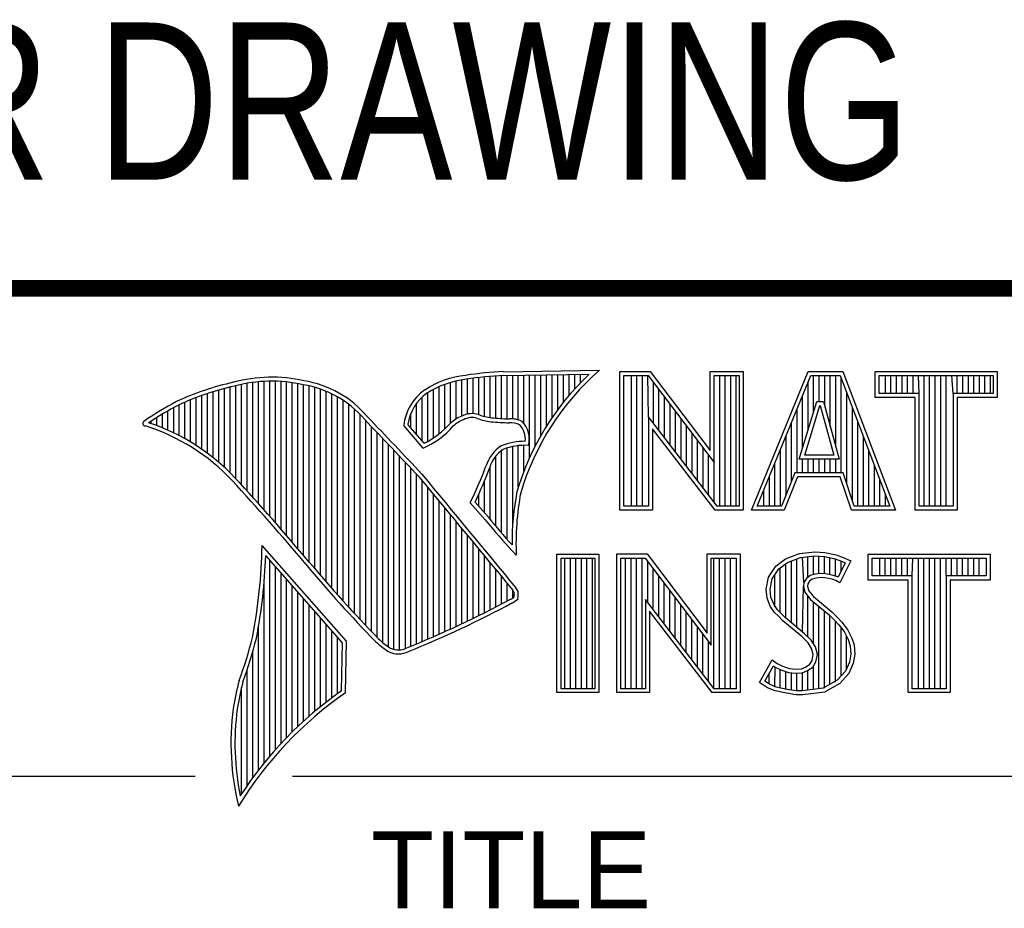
# Model space of a CAD drawing. Header units: inches. Extents: x 0 to 22, y 0 to 17.
# Tile 12 of 24: x 16.4 to 17.6, y 2.2 to 3.3. Entities that reach past the tile are written whole.
import ezdxf

# ---------------------------------------------------------------- set-up
doc = ezdxf.new("R2010")
doc.units = ezdxf.units.IN
doc.header["$LTSCALE"] = 1.21
doc.header["$MEASUREMENT"] = 0
doc.layers.get('0').update_dxf_attribs({"linetype": 'CONTINUOUS'})
doc.styles.get("Standard").update_dxf_attribs({"font": 'txt', "width": 0.8})
doc.styles.add('TEXTSTYLE_2', font='txt')

msp = doc.modelspace()

# ---------------------------------------------------------------- linework, layer by layer
at = {"color": 2, "linetype": 'CONTINUOUS'}
for p, q in [((16.375, 2.96), (21.5, 2.96)), ((16.9838, 2.8589), (17.0997, 2.8607)), ((16.9839, 2.8541), (17.087, 2.8557)), ((17.063, 2.8303), (17.063, 2.8553)), ((17.0698, 2.8381), (17.0698, 2.8554)), ((17.0766, 2.8454), (17.0766, 2.8555)), ((17.1243, 2.8592), (17.1609, 2.8592)), ((17.1243, 2.6915), (17.1243, 2.8592)), ((17.1609, 2.8592), (17.2334, 2.7636)), ((17.2334, 2.8592), (17.2732, 2.8592)), ((17.2334, 2.7636), (17.2334, 2.8592)), ((17.2732, 2.8592), (17.2732, 2.6915)), ((17.2831, 2.6915), (17.3516, 2.8591)), ((17.3516, 2.8591), (17.3938, 2.8591)), ((17.3938, 2.8591), (17.4574, 2.6915)), ((17.4327, 2.8591), (17.5802, 2.8591)), ((17.4327, 2.8278), (17.4327, 2.8591)), ((17.5802, 2.8591), (17.5802, 2.8278)), ((16.667, 2.7221), (16.667, 2.8435)), ((16.6738, 2.7146), (16.6738, 2.8449)), ((16.6806, 2.707), (16.6806, 2.8459)), ((16.6875, 2.6995), (16.6875, 2.8467)), ((16.6943, 2.6918), (16.6943, 2.8472)), ((16.7011, 2.6841), (16.7011, 2.8474)), ((16.708, 2.6764), (16.708, 2.8474)), ((16.7148, 2.6685), (16.7148, 2.847)), ((16.7216, 2.6607), (16.7216, 2.8465)), ((16.7284, 2.6527), (16.7284, 2.8456)), ((16.7353, 2.6447), (16.7353, 2.8445)), ((16.9128, 2.7896), (16.9128, 2.8436)), ((16.9196, 2.7966), (16.9196, 2.8459)), ((16.9264, 2.8018), (16.9264, 2.8477)), ((16.9332, 2.8053), (16.9332, 2.849)), ((16.9401, 2.8077), (16.9401, 2.8499)), ((16.9469, 2.8082), (16.9469, 2.8509)), ((16.9537, 2.8069), (16.9537, 2.8518)), ((16.9606, 2.8048), (16.9606, 2.8525)), ((16.9674, 2.8034), (16.9674, 2.8531)), ((16.9742, 2.8027), (16.9742, 2.8536)), ((16.981, 2.8023), (16.981, 2.854)), ((16.9879, 2.802), (16.9879, 2.8542)), ((16.9947, 2.8019), (16.9947, 2.8543)), ((17.0015, 2.8005), (17.0015, 2.8544)), ((17.0083, 2.7963), (17.0083, 2.8545)), ((17.0152, 2.755), (17.0152, 2.8546)), ((17.022, 2.7691), (17.022, 2.8547)), ((17.0288, 2.7817), (17.0288, 2.8548)), ((17.0357, 2.7931), (17.0357, 2.8549)), ((17.0425, 2.8035), (17.0425, 2.855)), ((17.0493, 2.8131), (17.0493, 2.8551)), ((17.0561, 2.822), (17.0561, 2.8552)), ((17.1291, 2.8543), (17.1585, 2.8543)), ((17.1291, 2.6963), (17.1291, 2.8543)), ((17.1381, 2.6963), (17.1381, 2.8543)), ((17.1447, 2.6963), (17.1447, 2.8543)), ((17.1514, 2.6963), (17.1514, 2.8543)), ((17.1589, 2.8042), (17.1581, 2.8543)), ((17.1585, 2.8543), (17.2383, 2.7492)), ((17.1648, 2.7965), (17.1648, 2.8461)), ((17.2383, 2.8543), (17.2684, 2.8543)), ((17.2383, 2.7492), (17.2383, 2.8543)), ((17.2449, 2.6963), (17.2449, 2.8543)), ((17.2515, 2.6963), (17.2515, 2.8543)), ((17.2582, 2.6963), (17.2582, 2.8543)), ((17.2649, 2.6963), (17.2649, 2.8543)), ((17.2684, 2.8543), (17.2684, 2.6963)), ((17.2903, 2.6964), (17.3548, 2.8542)), ((17.3517, 2.7882), (17.3517, 2.8465)), ((17.3548, 2.8542), (17.3905, 2.8542)), ((17.3583, 2.8098), (17.3583, 2.8542)), ((17.365, 2.8228), (17.365, 2.8542)), ((17.3717, 2.817), (17.3717, 2.8542)), ((17.3784, 2.7925), (17.3784, 2.8542)), ((17.385, 2.7679), (17.385, 2.8542)), ((17.3905, 2.8542), (17.4504, 2.6964)), ((17.3917, 2.7364), (17.3917, 2.851)), ((17.4375, 2.8542), (17.5753, 2.8542)), ((17.4375, 2.8327), (17.4375, 2.8542)), ((17.4451, 2.8327), (17.4451, 2.8542)), ((17.4518, 2.8327), (17.4518, 2.8542)), ((17.4585, 2.8327), (17.4585, 2.8542)), ((17.4652, 2.8327), (17.4652, 2.8542)), ((17.4718, 2.8327), (17.4718, 2.8542)), ((17.4785, 2.8327), (17.4785, 2.8542)), ((17.4859, 2.8327), (17.4852, 2.8542)), ((17.4919, 2.6964), (17.4919, 2.8542)), ((17.4985, 2.6964), (17.4985, 2.8542)), ((17.5052, 2.6964), (17.5052, 2.8542)), ((17.5119, 2.6964), (17.5119, 2.8542)), ((17.5186, 2.6964), (17.5186, 2.8542)), ((17.5269, 2.8327), (17.5252, 2.8542)), ((17.5319, 2.8327), (17.5319, 2.8542)), ((17.5386, 2.8327), (17.5386, 2.8542)), ((17.5453, 2.8327), (17.5453, 2.8542)), ((17.5519, 2.8327), (17.5519, 2.8542)), ((17.5586, 2.8327), (17.5586, 2.8542)), ((17.5653, 2.8327), (17.5653, 2.8542)), ((17.572, 2.8327), (17.572, 2.8542)), ((17.5753, 2.8542), (17.5753, 2.8327)), ((16.626, 2.7601), (16.626, 2.8325)), ((16.6329, 2.7549), (16.6329, 2.8347)), ((16.6397, 2.7492), (16.6397, 2.8367)), ((16.6465, 2.7431), (16.6465, 2.8386)), ((16.6533, 2.7366), (16.6533, 2.8403)), ((16.6602, 2.7295), (16.6602, 2.8419)), ((16.7421, 2.6366), (16.7421, 2.8431)), ((16.7489, 2.6285), (16.7489, 2.8417)), ((16.7557, 2.6204), (16.7557, 2.84)), ((16.7626, 2.6125), (16.7626, 2.8378)), ((16.7694, 2.6046), (16.7694, 2.8352)), ((16.7762, 2.5968), (16.7762, 2.8321)), ((16.8923, 2.7747), (16.8923, 2.8335)), ((16.8991, 2.7788), (16.8991, 2.8375)), ((16.9059, 2.7837), (16.9059, 2.8408)), ((17.1714, 2.7879), (17.1714, 2.8373)), ((17.3984, 2.7232), (17.3984, 2.8334)), ((17.4859, 2.8327), (17.4375, 2.8327)), ((17.4859, 2.6964), (17.4859, 2.8327)), ((17.5753, 2.8327), (17.5269, 2.8327)), ((17.5269, 2.8327), (17.5269, 2.6964)), ((16.5987, 2.7778), (16.5987, 2.8221)), ((16.6055, 2.7738), (16.6055, 2.8249)), ((16.6124, 2.7696), (16.6124, 2.8276)), ((16.6192, 2.765), (16.6192, 2.8301)), ((16.7831, 2.5891), (16.7831, 2.8284)), ((16.7899, 2.5815), (16.7899, 2.8242)), ((16.8786, 2.783), (16.8786, 2.8206)), ((16.8855, 2.7749), (16.8855, 2.8281)), ((17.1781, 2.7792), (17.1781, 2.8285)), ((17.1848, 2.7705), (17.1848, 2.8197)), ((17.3409, 2.7533), (17.3624, 2.8228)), ((17.345, 2.7666), (17.345, 2.8302)), ((17.3624, 2.8228), (17.3701, 2.8228)), ((17.3701, 2.8228), (17.389, 2.7533)), ((17.481, 2.8278), (17.4327, 2.8278)), ((17.481, 2.6915), (17.481, 2.8278)), ((17.5802, 2.8278), (17.5318, 2.8278)), ((17.5318, 2.8278), (17.5318, 2.6915)), ((16.5782, 2.788), (16.5782, 2.8116)), ((16.5851, 2.7849), (16.5851, 2.8154)), ((16.5919, 2.7815), (16.5919, 2.819)), ((16.7967, 2.5739), (16.7967, 2.8193)), ((16.8035, 2.5665), (16.8035, 2.8136)), ((16.8718, 2.791), (16.8718, 2.8085)), ((17.1915, 2.7618), (17.1915, 2.8109)), ((17.3383, 2.7364), (17.3383, 2.8138)), ((17.3475, 2.7581), (17.3659, 2.8179)), ((17.3659, 2.8179), (17.3664, 2.8179)), ((17.3664, 2.8179), (17.3827, 2.7581)), ((17.4051, 2.7034), (17.4051, 2.8158)), ((16.5578, 2.796), (16.5578, 2.7989)), ((16.5646, 2.7936), (16.5646, 2.8033)), ((16.5714, 2.7909), (16.5714, 2.8075)), ((16.8104, 2.5591), (16.8104, 2.807)), ((16.8172, 2.5519), (16.8172, 2.7996)), ((17.2418, 2.6963), (17.1589, 2.8042)), ((17.1589, 2.8042), (17.1589, 2.6963)), ((17.1981, 2.7531), (17.1981, 2.8021)), ((17.3316, 2.7267), (17.3316, 2.7975)), ((17.4118, 2.6964), (17.4118, 2.7982)), ((16.824, 2.5447), (16.824, 2.7924)), ((16.8308, 2.5375), (16.8308, 2.7853)), ((16.8864, 2.7664), (16.8632, 2.7937)), ((16.8877, 2.7723), (16.8682, 2.7952)), ((17.2395, 2.6915), (17.1637, 2.7899)), ((17.1637, 2.7899), (17.1637, 2.6915)), ((17.2048, 2.7445), (17.2048, 2.7933)), ((17.2115, 2.7358), (17.2115, 2.7845)), ((16.8377, 2.5314), (16.8377, 2.7781)), ((17.2182, 2.7271), (17.2182, 2.7757)), ((17.325, 2.7101), (17.325, 2.7812)), ((17.4184, 2.6964), (17.4184, 2.7806)), ((16.8445, 2.5262), (16.8445, 2.7709)), ((16.8513, 2.523), (16.8513, 2.7637)), ((16.981, 2.664), (16.981, 2.7634)), ((16.9879, 2.6563), (16.9879, 2.7665)), ((16.9947, 2.6748), (16.9947, 2.7683)), ((17.0015, 2.7195), (17.0015, 2.7694)), ((17.0083, 2.7388), (17.0083, 2.7698)), ((17.2248, 2.7184), (17.2248, 2.7669)), ((17.3183, 2.6964), (17.3183, 2.7648)), ((17.4251, 2.6964), (17.4251, 2.763)), ((16.8581, 2.5224), (16.8581, 2.7565)), ((16.865, 2.5241), (16.865, 2.7493)), ((16.9742, 2.672), (16.9742, 2.7568)), ((17.2315, 2.7098), (17.2315, 2.7581)), ((17.2382, 2.7011), (17.2383, 2.7492)), ((17.3116, 2.6964), (17.3116, 2.7485)), ((17.389, 2.7533), (17.3409, 2.7533)), ((17.345, 2.7364), (17.345, 2.7533)), ((17.3827, 2.7581), (17.3475, 2.7581)), ((17.3517, 2.7364), (17.3517, 2.7533)), ((17.3583, 2.7364), (17.3583, 2.7533)), ((17.365, 2.7364), (17.365, 2.7533)), ((17.3717, 2.7364), (17.3717, 2.7533)), ((17.3784, 2.7364), (17.3784, 2.7533)), ((17.385, 2.7364), (17.385, 2.7533)), ((16.8718, 2.527), (16.8718, 2.7421)), ((16.9674, 2.6802), (16.9674, 2.7444)), ((17.3356, 2.7364), (17.3195, 2.6964)), ((17.394, 2.7364), (17.3356, 2.7364)), ((17.4074, 2.6964), (17.394, 2.7364)), ((17.4318, 2.6964), (17.4318, 2.7455)), ((16.8786, 2.5298), (16.8786, 2.7348)), ((16.8855, 2.5327), (16.8855, 2.727)), ((16.9606, 2.6882), (16.9606, 2.7266)), ((17.3049, 2.6964), (17.3049, 2.7322)), ((17.3388, 2.7316), (17.3228, 2.6915)), ((17.3905, 2.7316), (17.3388, 2.7316)), ((17.4039, 2.6915), (17.3905, 2.7316)), ((17.4385, 2.6964), (17.4385, 2.7279)), ((16.8923, 2.5356), (16.8923, 2.7187)), ((17.2983, 2.6964), (17.2983, 2.7158)), ((16.8991, 2.5385), (16.8991, 2.7104)), ((16.9059, 2.5415), (16.9059, 2.7022)), ((16.9653, 2.6828), (16.9492, 2.7013)), ((16.9537, 2.696), (16.9537, 2.7109)), ((17.4451, 2.6964), (17.4451, 2.7103)), ((16.9128, 2.5446), (16.9128, 2.6939)), ((16.9616, 2.6797), (16.9434, 2.7005)), ((17.1637, 2.6915), (17.1243, 2.6915)), ((17.1589, 2.6963), (17.1291, 2.6963)), ((17.2732, 2.6915), (17.2395, 2.6915)), ((17.2684, 2.6963), (17.2418, 2.6963)), ((17.3228, 2.6915), (17.2831, 2.6915)), ((17.3195, 2.6964), (17.2903, 2.6964)), ((17.4574, 2.6915), (17.4039, 2.6915)), ((17.4504, 2.6964), (17.4074, 2.6964)), ((17.5318, 2.6915), (17.481, 2.6915)), ((17.5269, 2.6964), (17.4859, 2.6964)), ((16.9196, 2.5477), (16.9196, 2.6856)), ((16.9264, 2.5508), (16.9264, 2.6774)), ((16.9332, 2.554), (16.9332, 2.6691)), ((16.9401, 2.5573), (16.9401, 2.6608)), ((16.7939, 2.533), (16.6919, 2.6489)), ((16.9469, 2.5606), (16.9469, 2.6526)), ((16.9537, 2.5639), (16.9537, 2.6443)), ((16.999, 2.637), (16.9946, 2.6418)), ((16.789, 2.5312), (16.6964, 2.6365)), ((16.7011, 2.3939), (16.7011, 2.6311)), ((16.9606, 2.5673), (16.9606, 2.6361)), ((17.0482, 2.6383), (17.0988, 2.6383)), ((17.0482, 2.4708), (17.0482, 2.6383)), ((17.0531, 2.6334), (17.0939, 2.6334)), ((17.0531, 2.4756), (17.0531, 2.6334)), ((17.0577, 2.4756), (17.0577, 2.6334)), ((17.0644, 2.4756), (17.0644, 2.6334)), ((17.071, 2.4756), (17.071, 2.6334)), ((17.0777, 2.4756), (17.0777, 2.6334)), ((17.0844, 2.4756), (17.0844, 2.6334)), ((17.0911, 2.4756), (17.0911, 2.6334)), ((17.0939, 2.6334), (17.0939, 2.4756)), ((17.0988, 2.6383), (17.0988, 2.4708)), ((17.1205, 2.6385), (17.1571, 2.6385)), ((17.1205, 2.4708), (17.1205, 2.6385)), ((17.1253, 2.6336), (17.1547, 2.6336)), ((17.1253, 2.4756), (17.1253, 2.6336)), ((17.1311, 2.4756), (17.1311, 2.6336)), ((17.1378, 2.4756), (17.1378, 2.6336)), ((17.1445, 2.4756), (17.1445, 2.6336)), ((17.1511, 2.4756), (17.1511, 2.6336)), ((17.1547, 2.6336), (17.2345, 2.5284)), ((17.1571, 2.6385), (17.2296, 2.5429)), ((17.1578, 2.5799), (17.1578, 2.6295)), ((17.2296, 2.6385), (17.2694, 2.6385)), ((17.2296, 2.5429), (17.2296, 2.6385)), ((17.2345, 2.6336), (17.2646, 2.6336)), ((17.2345, 2.5284), (17.2345, 2.6336)), ((17.2379, 2.4756), (17.2379, 2.6336)), ((17.2446, 2.4756), (17.2446, 2.6336)), ((17.2513, 2.4756), (17.2513, 2.6336)), ((17.2579, 2.4756), (17.2579, 2.6336)), ((17.2646, 2.6336), (17.2646, 2.4756)), ((17.2694, 2.6385), (17.2694, 2.4708)), ((17.3127, 2.6238), (17.3245, 2.6324)), ((17.3245, 2.6324), (17.3412, 2.639)), ((17.3269, 2.6281), (17.3424, 2.6343)), ((17.3314, 2.5555), (17.3314, 2.6299)), ((17.338, 2.5499), (17.338, 2.6326)), ((17.3412, 2.639), (17.3596, 2.641)), ((17.3424, 2.6343), (17.3597, 2.6362)), ((17.3466, 2.6041), (17.3447, 2.6345)), ((17.3514, 2.6103), (17.3514, 2.6353)), ((17.3581, 2.6135), (17.3581, 2.636)), ((17.3596, 2.641), (17.372, 2.6402)), ((17.3597, 2.6362), (17.3713, 2.6354)), ((17.3647, 2.6146), (17.3647, 2.6358)), ((17.3713, 2.6354), (17.3843, 2.6326)), ((17.3714, 2.6146), (17.3714, 2.6353)), ((17.372, 2.6402), (17.3856, 2.6373)), ((17.3781, 2.6134), (17.3781, 2.6339)), ((17.3843, 2.6326), (17.3921, 2.6299)), ((17.3848, 2.6117), (17.3848, 2.6324)), ((17.3856, 2.6373), (17.3939, 2.6344)), ((17.4031, 2.6301), (17.3899, 2.6036)), ((17.3914, 2.6176), (17.3914, 2.6301)), ((17.3921, 2.6299), (17.3966, 2.6278)), ((17.3939, 2.6344), (17.4031, 2.6301)), ((17.4242, 2.6383), (17.5717, 2.6383)), ((17.4242, 2.607), (17.4242, 2.6383)), ((17.429, 2.6334), (17.5669, 2.6334)), ((17.429, 2.6119), (17.429, 2.6334)), ((17.4382, 2.6119), (17.4382, 2.6334)), ((17.4448, 2.6119), (17.4448, 2.6334)), ((17.4515, 2.6119), (17.4515, 2.6334)), ((17.4582, 2.6119), (17.4582, 2.6334)), ((17.4649, 2.6119), (17.4649, 2.6334)), ((17.4716, 2.6119), (17.4716, 2.6334)), ((17.4774, 2.6119), (17.4782, 2.6334)), ((17.4849, 2.4756), (17.4849, 2.6334)), ((17.4916, 2.4756), (17.4916, 2.6334)), ((17.4983, 2.4756), (17.4983, 2.6334)), ((17.5049, 2.4756), (17.5049, 2.6334)), ((17.5116, 2.4756), (17.5116, 2.6334)), ((17.5185, 2.6119), (17.5183, 2.6334)), ((17.525, 2.6119), (17.525, 2.6334)), ((17.5316, 2.6119), (17.5316, 2.6334)), ((17.5383, 2.6119), (17.5383, 2.6334)), ((17.545, 2.6119), (17.545, 2.6334)), ((17.5517, 2.6119), (17.5517, 2.6334)), ((17.5583, 2.6119), (17.5583, 2.6334)), ((17.5669, 2.6334), (17.5669, 2.6119)), ((17.5717, 2.6383), (17.5717, 2.607)), ((16.708, 2.4018), (16.708, 2.6233)), ((16.9674, 2.5708), (16.9674, 2.6278)), ((16.9742, 2.5743), (16.9742, 2.6195)), ((17.1645, 2.5712), (17.1645, 2.6207)), ((17.3037, 2.6105), (17.3127, 2.6238)), ((17.3083, 2.6086), (17.3162, 2.6204)), ((17.3162, 2.6204), (17.3269, 2.6281)), ((17.318, 2.5677), (17.318, 2.6217)), ((17.3247, 2.561), (17.3247, 2.6265)), ((17.3966, 2.6278), (17.3879, 2.6106)), ((16.7148, 2.4093), (16.7148, 2.6156)), ((16.7216, 2.4165), (16.7216, 2.6078)), ((16.981, 2.5778), (16.981, 2.6113)), ((17.1712, 2.5625), (17.1712, 2.6119)), ((17.3009, 2.5961), (17.3037, 2.6105)), ((17.3058, 2.5959), (17.3083, 2.6086)), ((17.3113, 2.5744), (17.3113, 2.6131)), ((17.3497, 2.609), (17.3466, 2.6041)), ((17.3543, 2.6124), (17.3497, 2.609)), ((17.3533, 2.6056), (17.3513, 2.6025)), ((17.3565, 2.6079), (17.3533, 2.6056)), ((17.3604, 2.6142), (17.3543, 2.6124)), ((17.3614, 2.6094), (17.3565, 2.6079)), ((17.3664, 2.6148), (17.3604, 2.6142)), ((17.3665, 2.6099), (17.3614, 2.6094)), ((17.3726, 2.6145), (17.3664, 2.6148)), ((17.372, 2.6097), (17.3665, 2.6099)), ((17.3807, 2.6079), (17.372, 2.6097)), ((17.3819, 2.6126), (17.3726, 2.6145)), ((17.3853, 2.6065), (17.3807, 2.6079)), ((17.3873, 2.6109), (17.3819, 2.6126)), ((17.3899, 2.6036), (17.3853, 2.6065)), ((17.3879, 2.6106), (17.3873, 2.6109)), ((17.4726, 2.607), (17.4242, 2.607)), ((17.4774, 2.6119), (17.429, 2.6119)), ((17.4726, 2.4708), (17.4726, 2.607)), ((17.4774, 2.4756), (17.4774, 2.6119)), ((17.5669, 2.6119), (17.5185, 2.6119)), ((17.5185, 2.6119), (17.5185, 2.4756)), ((17.5717, 2.607), (17.5233, 2.607)), ((17.5233, 2.607), (17.5233, 2.4708)), ((16.6943, 2.3857), (16.6943, 2.603)), ((16.7284, 2.4233), (16.7284, 2.6001)), ((16.9879, 2.5814), (16.9879, 2.603)), ((16.9947, 2.5853), (16.9947, 2.5948)), ((17.1778, 2.5539), (17.1778, 2.6031)), ((17.1845, 2.5452), (17.1845, 2.5943)), ((17.302, 2.5852), (17.3009, 2.5961)), ((17.3068, 2.5863), (17.3058, 2.5959)), ((17.3447, 2.5443), (17.3461, 2.5993)), ((17.3466, 2.6041), (17.3461, 2.5993)), ((17.3461, 2.5993), (17.3477, 2.5922)), ((17.3513, 2.6025), (17.351, 2.5996)), ((17.351, 2.5996), (17.3521, 2.5944)), ((17.3521, 2.5944), (17.3582, 2.5869)), ((16.7353, 2.4299), (16.7353, 2.5923)), ((16.7421, 2.4363), (16.7421, 2.5846)), ((17.238, 2.4756), (17.1551, 2.5834)), ((17.1551, 2.5834), (17.1551, 2.4756)), ((17.1912, 2.5365), (17.1912, 2.5855)), ((17.3058, 2.5754), (17.302, 2.5852)), ((17.3101, 2.5777), (17.3068, 2.5863)), ((17.3477, 2.5922), (17.3547, 2.5835)), ((17.3514, 2.5381), (17.3514, 2.5876)), ((17.3547, 2.5835), (17.3771, 2.5649)), ((17.3582, 2.5869), (17.3804, 2.5685)), ((16.7489, 2.4424), (16.7489, 2.5768)), ((17.1979, 2.5278), (17.1979, 2.5767)), ((17.3109, 2.5679), (17.3058, 2.5754)), ((17.3147, 2.571), (17.3101, 2.5777)), ((17.3243, 2.5614), (17.3147, 2.571)), ((17.3581, 2.5298), (17.3581, 2.5807)), ((17.3647, 2.4755), (17.3647, 2.5752)), ((16.7557, 2.4482), (16.7557, 2.569)), ((16.7626, 2.4538), (16.7626, 2.5613)), ((17.2356, 2.4708), (17.1599, 2.5692)), ((17.1599, 2.5692), (17.1599, 2.4708)), ((17.2045, 2.5192), (17.2045, 2.5679)), ((17.2112, 2.5105), (17.2112, 2.5591)), ((17.3153, 2.5636), (17.3109, 2.5679)), ((17.321, 2.5578), (17.3153, 2.5636)), ((17.3441, 2.5385), (17.321, 2.5578)), ((17.3474, 2.5421), (17.3243, 2.5614)), ((17.3714, 2.4763), (17.3714, 2.5696)), ((17.3771, 2.5649), (17.383, 2.559)), ((17.3781, 2.4808), (17.3781, 2.5639)), ((17.3804, 2.5685), (17.3864, 2.5624)), ((17.383, 2.559), (17.3888, 2.5529)), ((17.3864, 2.5624), (17.3925, 2.5561)), ((16.6875, 2.377), (16.6875, 2.5502)), ((16.7694, 2.4592), (16.7694, 2.5535)), ((17.2179, 2.5018), (17.2179, 2.5503)), ((17.3848, 2.4834), (17.3848, 2.5571)), ((17.3888, 2.5529), (17.3953, 2.5446)), ((17.3914, 2.4908), (17.3914, 2.5495)), ((17.3925, 2.5561), (17.3994, 2.5472)), ((17.3994, 2.5472), (17.4046, 2.5368)), ((16.7762, 2.4644), (16.7762, 2.5458)), ((16.7831, 2.4694), (16.7831, 2.538)), ((17.2246, 2.4931), (17.2246, 2.5415)), ((17.3516, 2.5311), (17.3441, 2.5385)), ((17.3554, 2.5341), (17.3474, 2.5421)), ((17.3604, 2.5261), (17.3554, 2.5341)), ((17.3953, 2.5446), (17.4001, 2.535)), ((17.3981, 2.4982), (17.3981, 2.5389)), ((17.4001, 2.535), (17.4024, 2.5275)), ((17.4046, 2.5368), (17.4072, 2.5285)), ((16.788, 2.4729), (16.789, 2.5312)), ((16.7927, 2.4704), (16.7939, 2.533)), ((17.2312, 2.4844), (17.2312, 2.5327)), ((17.3559, 2.5241), (17.3516, 2.5311)), ((17.3579, 2.5169), (17.3559, 2.5241)), ((17.3629, 2.5171), (17.3604, 2.5261)), ((17.4024, 2.5275), (17.4031, 2.5174)), ((17.4072, 2.5285), (17.408, 2.5172)), ((16.6806, 2.368), (16.6806, 2.52)), ((17.2931, 2.483), (17.3081, 2.5106)), ((17.3081, 2.5106), (17.3144, 2.506)), ((17.3565, 2.5097), (17.3579, 2.5169)), ((17.3611, 2.5079), (17.3629, 2.5171)), ((17.4031, 2.5174), (17.4016, 2.5077)), ((17.408, 2.5172), (17.4063, 2.5063)), ((17.2995, 2.4845), (17.3097, 2.5034)), ((17.3097, 2.5034), (17.3119, 2.5018)), ((17.3113, 2.478), (17.3119, 2.5018)), ((17.3119, 2.5018), (17.3189, 2.4983)), ((17.3144, 2.506), (17.3207, 2.5028)), ((17.318, 2.4765), (17.318, 2.4986)), ((17.3189, 2.4983), (17.328, 2.4952)), ((17.3207, 2.5028), (17.3291, 2.5)), ((17.3291, 2.5), (17.3366, 2.4991)), ((17.3366, 2.4991), (17.3435, 2.4997)), ((17.3435, 2.4997), (17.3487, 2.5017)), ((17.3487, 2.5017), (17.3536, 2.5051)), ((17.351, 2.4974), (17.3572, 2.5017)), ((17.3536, 2.5051), (17.3565, 2.5097)), ((17.3572, 2.5017), (17.3611, 2.5079)), ((17.3581, 2.4746), (17.3581, 2.5024)), ((17.4016, 2.5077), (17.3967, 2.4966)), ((17.4063, 2.5063), (17.4008, 2.4939)), ((16.6738, 2.3584), (16.6738, 2.4982)), ((17.3047, 2.481), (17.3047, 2.4941)), ((17.3247, 2.475), (17.3247, 2.4963)), ((17.328, 2.4952), (17.3365, 2.4942)), ((17.3314, 2.474), (17.3314, 2.4948)), ((17.3365, 2.4942), (17.3446, 2.4949)), ((17.338, 2.473), (17.338, 2.494)), ((17.3446, 2.4949), (17.351, 2.4974)), ((17.3447, 2.4728), (17.3447, 2.4949)), ((17.3514, 2.4737), (17.3514, 2.4975)), ((17.3967, 2.4966), (17.3868, 2.4857)), ((17.4008, 2.4939), (17.3899, 2.4818)), ((16.667, 2.3482), (16.667, 2.477)), ((17.0939, 2.4756), (17.0531, 2.4756)), ((17.1551, 2.4756), (17.1253, 2.4756)), ((17.2646, 2.4756), (17.238, 2.4756)), ((17.3026, 2.4766), (17.2931, 2.483)), ((17.3049, 2.4809), (17.2995, 2.4845)), ((17.3118, 2.4729), (17.3026, 2.4766)), ((17.3132, 2.4775), (17.3049, 2.4809)), ((17.3262, 2.4748), (17.3132, 2.4775)), ((17.3373, 2.4731), (17.3262, 2.4748)), ((17.3699, 2.4761), (17.345, 2.4729)), ((17.3868, 2.4857), (17.3699, 2.4761)), ((17.3899, 2.4818), (17.3714, 2.4714)), ((17.5185, 2.4756), (17.4774, 2.4756)), ((17.0988, 2.4708), (17.0482, 2.4708)), ((17.1599, 2.4708), (17.1205, 2.4708)), ((17.2694, 2.4708), (17.2356, 2.4708)), ((17.3254, 2.47), (17.3118, 2.4729)), ((17.3369, 2.4683), (17.3254, 2.47)), ((17.3452, 2.468), (17.3369, 2.4683)), ((17.345, 2.4729), (17.3373, 2.4731)), ((17.3714, 2.4714), (17.3452, 2.468)), ((17.5233, 2.4708), (17.4726, 2.4708)), ((16.375, 2.37), (16.6109, 2.37)), ((16.7288, 2.37), (21.5, 2.37))]:
    msp.add_line(p, q, dxfattribs=at)
at = {"color": 7, "linetype": 'CONTINUOUS', "const_width": 0.02}
msp.add_lwpolyline([(13.6, 2.9595), (21.5, 2.96)], dxfattribs=at)
at = {"color": 2, "linetype": 'CONTINUOUS'}
for centre, radius, start, end in [((17.0005, 2.4511), 0.4082, 92.3475, 98.8367), ((17.308, 2.6221), 0.3216, 133.4014, 163.4571), ((17.308, 2.6221), 0.3168, 131.1193, 163.4132), ((16.7315, 2.5144), 0.3399, 102.6162, 114.8514), ((16.7034, 2.6747), 0.1775, 77.2819, 105.0682), ((16.7034, 2.6747), 0.1727, 77.2314, 105.1003), ((16.7222, 2.7226), 0.1269, 40.2333, 80.7735), ((16.9502, 2.7423), 0.1128, 96.3009, 123.1685), ((16.9502, 2.7423), 0.108, 96.2443, 123.1259), ((17.0005, 2.4511), 0.4034, 92.3569, 98.8525), ((16.7315, 2.5144), 0.3351, 102.5989, 114.8296), ((16.7222, 2.7226), 0.1221, 40.1653, 80.8429), ((16.923, 2.7875), 0.0602, 125.032, 174.0466), ((16.923, 2.7875), 0.0554, 125.1142, 171.9572), ((16.7759, 2.4698), 0.3996, 117.9347, 124.5691), ((16.7759, 2.4698), 0.3948, 117.954, 124.0374), ((16.9455, 2.7813), 0.0269, 72.6128, 117.3853), ((16.5507, 2.7963), 0.00298, 121.3543, 265.8048), ((16.4772, 2.5601), 0.2493, 43.1664, 71.8497), ((9.1994, -4.4938), 10.5463, 43.2461, 43.76704), ((9.199, -4.4944), 10.5518, 43.24607, 43.76701), ((16.8429, 2.8642), 0.1022, 295.9966, 318.5916), ((16.9517, 2.7612), 0.0478, 112.9196, 132.2699), ((16.9517, 2.7612), 0.043, 112.6662, 131.9321), ((16.9455, 2.7813), 0.0221, 72.9381, 117.8635), ((16.977, 2.8697), 0.0718, 249.5515, 263.1636), ((16.977, 2.8697), 0.067, 249.4455, 263.1373), ((16.9944, 3.0501), 0.253, 264.1107, 269.1006), ((16.9944, 3.0501), 0.2482, 264.1189, 269.068), ((16.9917, 2.7681), 0.0339, 64.4685, 92.2537), ((16.9917, 2.7681), 0.0291, 66.3231, 92.5053), ((16.9825, 2.7769), 0.0323, 347.1178, 42.4037), ((16.4773, 2.5601), 0.2445, 43.1672, 72.5708), ((16.8429, 2.8642), 0.107, 293.9928, 318.4439), ((16.9825, 2.7769), 0.0275, 355.2987, 40.4494), ((17.0094, 2.698), 0.0767, 89.6565, 111.8738), ((17.0047, 2.732), 0.0441, 122.6948, 163.4996), ((17.0047, 2.732), 0.0393, 123.3496, 163.7165), ((17.0094, 2.698), 0.0719, 86.3769, 111.5054), ((16.5488, 2.8964), 0.4406, 333.6063, 339.8409), ((16.5488, 2.8963), 0.4454, 334.022, 339.8635), ((14.6645, 0.8858), 2.7122, 39.9143, 42.7655), ((14.6639, 0.8852), 2.7178, 39.9159, 42.7668), ((117.205, 85.4976), 130.0576, 219.522219, 219.6006), ((117.1292, 85.4341), 129.954, 219.521832, 219.600442), ((17.3248, 2.6518), 0.3309, 169.2392, 180.3763), ((17.3248, 2.6518), 0.3261, 169.2807, 182.6075), ((17.5234, 3.1364), 0.724, 219.1087, 223.0885), ((17.5234, 3.1364), 0.7192, 219.1032, 222.5932), ((16.0461, 2.6599), 0.6459, 349.0852, 359.0204), ((16.0461, 2.6599), 0.6507, 349.0758, 357.94), ((18.1342, 3.7937), 1.815, 220.0434, 224.0127), ((18.1343, 3.7937), 1.8102, 220.042, 224.0069), ((16.9709, 2.5786), 0.0288, 26.3697, 33.9), ((16.9709, 2.5786), 0.0336, 24.6866, 34.3242), ((16.3916, 3.7016), 1.269, 291.9871, 298.2491), ((16.98, 2.6057), 0.0252, 299.2501, 311.2614), ((16.98, 2.6057), 0.03, 299.1847, 314.8198), ((16.9687, 2.5899), 0.028, 353.6797, 3.043), ((16.9687, 2.5899), 0.0328, 350.4758, 4.7759), ((16.3917, 3.7016), 1.2737, 291.9984, 298.2504), ((16.2632, 2.6388), 0.4292, 339.0712, 346.3669), ((16.2632, 2.6388), 0.434, 339.1085, 346.381), ((16.9079, 2.6176), 0.1112, 227.1627, 236.7917), ((16.9079, 2.6176), 0.116, 227.0911, 236.9191), ((16.8565, 2.5437), 0.0213, 243.4913, 298.7009), ((16.8565, 2.5437), 0.0261, 242.8484, 298.0511), ((17.0658, 2.3848), 0.4141, 165.9359, 170.6858), ((17.0658, 2.3848), 0.4093, 165.9761, 170.6762), ((17.0508, 2.0969), 0.454, 124.6428, 148.5563), ((17.0508, 2.0969), 0.4588, 124.9509, 147.098), ((16.9723, 2.4095), 0.318, 172.3562, 193.7958), ((16.9723, 2.4095), 0.3132, 172.3688, 191.6866)]:
    msp.add_arc(centre, radius, start, end, dxfattribs=at)

# ---------------------------------------------------------------- texts
at = {"color": 7, "linetype": 'CONTINUOUS', "insert": (16.3742, 3.2811), "char_height": 0.19, "width": 2.432, "attachment_point": 2, "line_spacing_factor": 0.9}
msp.add_mtext('CUSTOMER DRAWING', dxfattribs=at)
at = {"color": 2, "linetype": 'CONTINUOUS', "insert": (16.8235, 2.303), "char_height": 0.093, "width": 0.465, "attachment_point": 1, "line_spacing_factor": 0.9, "style": 'TEXTSTYLE_2'}
msp.add_mtext('TITLE', dxfattribs=at)

doc.saveas('drawing.dxf')
